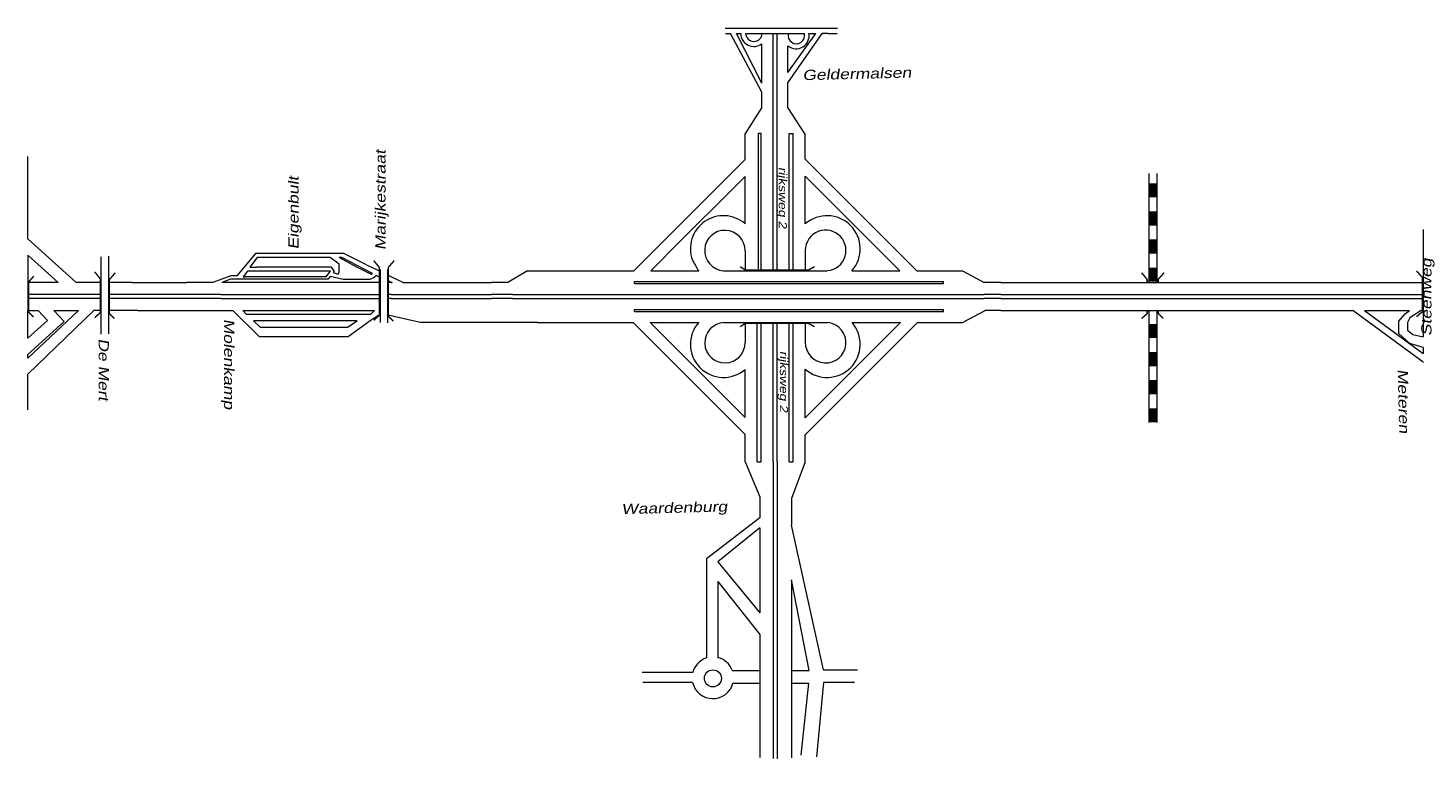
# Model space of a CAD drawing. Header units: metres. Extents: x 534 to 2618, y -2348 to -1484.
# Tile 9 of 10: x 2057 to 2318, y -1934 to -1797. Entities that reach past the tile are written whole.
import ezdxf

# ---------------------------------------------------------------- set-up
doc = ezdxf.new("R2010")
doc.units = ezdxf.units.M
doc.layers.get('0').update_dxf_attribs({"lineweight": 0})
doc.layers.add('STROOI', color=7, linetype='Continuous', lineweight=0)
doc.layers.add('Text', color=7, linetype='Continuous', lineweight=0)
doc.styles.add('ISO25', font='ARIALN.TTF', dxfattribs={"width": 1.5, "oblique": 10})

# ---------------------------------------------------------------- blocks, each defined once
blk = doc.blocks.new('A$C3E475C73')
at = {"layer": 'STROOI', "color": 7, "const_width": 0.263}
blk.add_lwpolyline([(-1.04, -0.92), (0, 0), (0, 6.35), (-1.04, 7.62)], dxfattribs=at)

msp = doc.modelspace()

# ---------------------------------------------------------------- linework, layer by layer
at = {"ltscale": 0.5}
for p, q in [((2186.97, -1797.18), (2207.89, -1797.18)), ((2187, -1798.19), (2187.95, -1798.19)), ((2193.78, -1809.15), (2187.95, -1798.19)), ((2193.78, -1807.45), (2189.07, -1798.19)), ((2189.07, -1798.19), (2189.87, -1798.19)), ((2190.78, -1798.19), (2201.73, -1798.19)), ((2193.78, -1807.45), (2193.78, -1800.11)), ((2195.91, -1816.84), (2195.91, -1798.19)), ((2196.66, -1816.84), (2196.66, -1798.19)), ((2198.67, -1807.43), (2205.07, -1798.19)), ((2198.67, -1805.49), (2203.9, -1798.19)), ((2202.57, -1798.19), (2203.9, -1798.19)), ((2206.11, -1798.19), (2205.07, -1798.19)), ((2205.07, -1798.19), (2205.1, -1798.19)), ((2206.11, -1798.19), (2207.86, -1798.19)), ((2198.67, -1805.49), (2198.67, -1800.5)), ((2198.67, -1808.92), (2198.67, -1807.43)), ((2193.78, -1812.05), (2193.78, -1809.15)), ((2198.67, -1812.02), (2198.67, -1808.92)), ((2190.66, -1816.97), (2193.78, -1812.05)), ((2201.91, -1816.97), (2198.67, -1812.02)), ((2190.66, -1821.7), (2190.66, -1816.97)), ((2193.14, -1842.15), (2193.14, -1816.8)), ((2193.14, -1816.8), (2193.66, -1816.8)), ((2198.91, -1816.84), (2199.66, -1816.84)), ((2201.91, -1821.65), (2201.91, -1816.97)), ((2317.22, -1834.77), (2317.22, -1854.84)), ((2099.29, -1839.29), (2095.82, -1843.41)), ((2115.76, -1839.29), (2099.29, -1839.29)), ((2120.01, -1841.35), (2115.76, -1839.29)), ((2176.26, -1839.29), (2175.54, -1840.01)), ((2070.42, -1839.88), (2070.42, -1854.31)), ((2071.87, -1839.78), (2071.87, -1854.23)), ((2099.61, -1840.01), (2098.21, -1841.79)), ((2098.21, -1841.79), (2099.55, -1841.79)), ((2113.46, -1841.79), (2099.55, -1841.79)), ((2100.41, -1840.01), (2099.61, -1840.01)), ((2113.22, -1840.01), (2100.41, -1840.01)), ((2114.91, -1841.28), (2113.22, -1840.01)), ((2113.97, -1842.51), (2113.46, -1841.79)), ((2115.39, -1840.01), (2114.91, -1840.01)), ((2118.05, -1841.76), (2114.91, -1840.01)), ((2114.91, -1842.72), (2114.91, -1841.28)), ((2121.12, -1843.02), (2115.39, -1840.01)), ((2120.92, -1843.19), (2118.05, -1841.76)), ((2120.01, -1841.35), (2122.56, -1842.58)), ((2122.56, -1842.24), (2122.56, -1852.15)), ((2123.93, -1842.24), (2123.93, -1852.22)), ((2180.84, -1840.51), (2181.71, -1842.09)), ((2056.82, -1844.74), (2056.82, -1849.9)), ((2070.42, -1844.66), (2069.03, -1844.66)), ((2076.28, -1844.66), (2071.87, -1844.66)), ((2076.28, -1844.66), (2086.38, -1844.66)), ((2091.3, -1844.66), (2086.38, -1844.66)), ((2094.71, -1843.41), (2091.3, -1844.66)), ((2094.6, -1844.08), (2093, -1844.66)), ((2107.09, -1844.66), (2093, -1844.66)), ((2112.85, -1844.08), (2094.6, -1844.08)), ((2095.82, -1843.41), (2094.71, -1843.41)), ((2097.77, -1842.56), (2096.97, -1843.61)), ((2096.97, -1843.61), (2097.42, -1843.61)), ((2098.21, -1843.61), (2097.42, -1843.61)), ((2098.85, -1842.56), (2097.77, -1842.56)), ((2112.49, -1843.61), (2098.21, -1843.61)), ((2113.26, -1842.56), (2098.85, -1842.56)), ((2107.4, -1844.66), (2107.09, -1844.66)), ((2112.49, -1843.61), (2113.26, -1842.56)), ((2113.24, -1843.53), (2112.85, -1844.08)), ((2115.64, -1844.11), (2113.24, -1843.53)), ((2113.97, -1842.51), (2113.78, -1842.78)), ((2113.78, -1842.78), (2114.72, -1843.1)), ((2114.72, -1843.1), (2114.91, -1842.72)), ((2120.6, -1844.11), (2115.64, -1844.11)), ((2121.46, -1843.73), (2120.6, -1844.11)), ((2121.12, -1843.02), (2120.92, -1843.19)), ((2121.85, -1843.34), (2121.46, -1843.73)), ((2121.85, -1843.34), (2122.56, -1843.67)), ((2123.93, -1843.25), (2126.86, -1844.66)), ((2123.93, -1844.28), (2124.77, -1844.66)), ((2124.61, -1844.66), (2124.77, -1844.66)), ((2126.86, -1844.66), (2143.31, -1844.66)), ((2150.05, -1842.47), (2146.36, -1844.66)), ((2238.39, -1844.66), (2235.31, -1844.66)), ((2238.39, -1844.66), (2317.22, -1844.66)), ((2092.84, -1846.91), (2122.39, -1846.91)), ((2124.61, -1846.91), (2143.31, -1846.91)), ((2147.26, -1846.91), (2146.36, -1846.91)), ((2238.39, -1846.91), (2235.31, -1846.91)), ((2238.39, -1846.91), (2317.22, -1846.91)), ((2056.82, -1858.77), (2066.24, -1849.91)), ((2069.09, -1849.91), (2056.82, -1861.79)), ((2060.47, -1851.76), (2058.69, -1849.91)), ((2061.65, -1849.91), (2063.6, -1851.96)), ((2062.51, -1849.91), (2066.24, -1849.91)), ((2077.3, -1849.92), (2095.04, -1849.92)), ((2092.84, -1847.67), (2122.39, -1847.67)), ((2095.04, -1849.92), (2099.96, -1854.74)), ((2096.95, -1849.92), (2121.5, -1849.92)), ((2096.95, -1849.92), (2097.53, -1850.58)), ((2121.5, -1849.92), (2120.81, -1850.61)), ((2124.61, -1847.67), (2143.31, -1847.67)), ((2147.26, -1847.66), (2146.36, -1847.67)), ((2238.39, -1847.67), (2235.31, -1847.66)), ((2238.39, -1849.92), (2235.44, -1849.92)), ((2238.39, -1847.67), (2317.22, -1847.67)), ((2238.39, -1849.92), (2304.08, -1849.92)), ((2317.21, -1859.53), (2304.08, -1849.92)), ((2306.29, -1849.92), (2317.22, -1857.9)), ((2306.29, -1849.92), (2314.68, -1849.92)), ((2313.87, -1850.51), (2314.68, -1849.92)), ((2316.83, -1849.92), (2314.76, -1851.3)), ((2316.83, -1849.92), (2317.22, -1849.92)), ((2097.53, -1850.58), (2120.81, -1850.61)), ((2098.93, -1851.85), (2100.13, -1853)), ((2118.29, -1851.85), (2098.93, -1851.85)), ((2116.44, -1853), (2118.29, -1851.85)), ((2116.55, -1854.74), (2120.69, -1851.77)), ((2151.92, -1852.16), (2150.25, -1852.16)), ((2312.72, -1851.88), (2313.87, -1850.51)), ((2312.72, -1852.21), (2312.72, -1851.88)), ((2312.72, -1854.18), (2312.72, -1852.21)), ((2314.76, -1851.3), (2314.28, -1852.16)), ((2314.28, -1852.16), (2314.28, -1853.55)), ((2099.96, -1854.74), (2116.55, -1854.74)), ((2100.13, -1853), (2116.44, -1853)), ((2314.75, -1856.04), (2312.72, -1854.18)), ((2314.28, -1853.55), (2315.33, -1854.41)), ((2315.33, -1854.41), (2317.22, -1854.84)), ((2317.22, -1856.79), (2314.75, -1856.04)), ((2317.22, -1856.79), (2317.22, -1857.9)), ((2317.21, -1859.53), (2317.22, -1859.54)), ((2317.22, -1859.54), (2317.22, -1859.59)), ((2190.66, -1878.12), (2193.42, -1884.67)), ((2195.91, -1878.12), (2195.91, -1933.51)), ((2196.66, -1878.12), (2196.66, -1933.61)), ((2201.91, -1878.12), (2199.31, -1884.97)), ((2193.42, -1884.67), (2193.42, -1884.67)), ((2193.42, -1884.67), (2193.42, -1888.59)), ((2199.31, -1884.97), (2199.31, -1889.96)), ((2193.42, -1888.59), (2183.45, -1896.23)), ((2193.42, -1890.47), (2185.55, -1896.83)), ((2193.42, -1890.47), (2193.42, -1906.32)), ((2205.29, -1916.97), (2199.31, -1889.96)), ((2183.45, -1896.23), (2183.45, -1914.67)), ((2185.55, -1896.83), (2193.42, -1906.32)), ((2185.55, -1900.5), (2185.55, -1914.77)), ((2185.55, -1900.5), (2193.42, -1910.39)), ((2202.6, -1917.07), (2199.31, -1900.17)), ((2199.31, -1900.17), (2199.31, -1933.41)), ((2193.42, -1910.39), (2193.42, -1933.31)), ((2183.45, -1914.67), (2183.45, -1914.76)), ((2180.89, -1917.46), (2171.48, -1917.46)), ((2188.28, -1917.07), (2193.42, -1917.07)), ((2199.31, -1917.07), (2202.6, -1917.07)), ((2205.29, -1916.97), (2211.67, -1916.97)), ((2180.86, -1919.36), (2171.58, -1919.36)), ((2180.86, -1919.36), (2180.86, -1919.36)), ((2180.86, -1919.36), (2180.86, -1919.36)), ((2188.41, -1919.46), (2193.42, -1919.46)), ((2199.31, -1919.46), (2202.5, -1919.46)), ((2202.5, -1919.46), (2201.1, -1932.92)), ((2205.29, -1919.36), (2203.99, -1933.21)), ((2211.08, -1919.36), (2205.29, -1919.36))]:
    msp.add_line(p, q, dxfattribs=at)
at = {"color": 0, "ltscale": 0.5}
for p, q in [((2120.69, -1851.77), (2122.27, -1850.75)), ((2130.04, -1852.16), (2124.06, -1850.8)), ((2150.25, -1852.16), (2130.04, -1852.16))]:
    msp.add_line(p, q, dxfattribs=at)
at = {"ltscale": 0.5}
msp.add_circle((2184.65, -1918.56), 1.59, dxfattribs=at)
for centre, radius, start, end in [((2192.28, -1798.22), 2.41, 179.1696, 308.5704), ((2192.31, -1798.15), 1.54, 181.3023, 358.6977), ((2200.21, -1798.64), 2.41, 230.3934, 10.8597), ((2200.24, -1798.57), 1.54, 165.5226, 14.4774), ((2184.65, -1918.46), 3.89, 107.9288, 165.1428), ((2184.65, -1918.46), 3.89, 21.0372, 76.6514), ((2184.65, -1918.46), 3.89, 193.3424, 345.1428)]:
    msp.add_arc(centre, radius, start, end, dxfattribs=at)
at = {"layer": 'STROOI', "color": 7}
for p, q in [((2193.66, -1842.47), (2193.66, -1816.84)), ((2195.91, -1842.47), (2195.91, -1816.84)), ((2196.66, -1842.47), (2196.66, -1816.84)), ((2198.91, -1842.47), (2198.91, -1816.84)), ((2199.66, -1842.47), (2199.66, -1816.84)), ((2056.82, -1836.54), (2056.82, -1821.14)), ((2169.91, -1842.47), (2190.66, -1821.7)), ((2222.71, -1842.47), (2201.91, -1821.65)), ((2176.26, -1839.29), (2190.66, -1824.88)), ((2190.66, -1833.7), (2190.66, -1824.88)), ((2201.91, -1833.75), (2201.91, -1824.84)), ((2219.53, -1842.47), (2201.91, -1824.84)), ((2266.03, -1824.36), (2266.03, -1844.66)), ((2267.53, -1824.36), (2267.53, -1844.66)), ((2056.82, -1836.54), (2065.78, -1844.66)), ((2056.82, -1839.58), (2062.43, -1844.66)), ((2056.82, -1839.58), (2056.82, -1844.74)), ((2190.66, -1838.74), (2190.66, -1842.47)), ((2201.91, -1838.68), (2201.91, -1842.47)), ((2173.09, -1842.47), (2175.54, -1840.01)), ((2062.43, -1844.66), (2056.82, -1844.66)), ((2069.03, -1844.66), (2065.78, -1844.66)), ((2122.56, -1844.66), (2107.4, -1844.66)), ((2124.61, -1844.66), (2123.93, -1844.66)), ((2146.36, -1844.66), (2143.31, -1844.66)), ((2150.05, -1842.47), (2169.91, -1842.47)), ((2170.01, -1844.47), (2227.71, -1844.47)), ((2170.01, -1844.84), (2170.01, -1844.47)), ((2170.01, -1844.84), (2227.71, -1844.84)), ((2173.09, -1842.47), (2182.02, -1842.47)), ((2186.63, -1842.47), (2205.91, -1842.47)), ((2210.61, -1842.47), (2219.53, -1842.47)), ((2222.71, -1842.47), (2231.22, -1842.47)), ((2227.71, -1844.84), (2227.71, -1844.47)), ((2231.22, -1842.47), (2235.31, -1844.66)), ((2069.03, -1846.9), (2056.82, -1846.9)), ((2070.42, -1846.91), (2069.06, -1846.91)), ((2092.84, -1846.91), (2071.87, -1846.91)), ((2124.61, -1846.91), (2123.93, -1846.91)), ((2146.36, -1846.91), (2143.31, -1846.91)), ((2147.26, -1846.91), (2235.31, -1846.91)), ((2069.03, -1847.65), (2056.82, -1847.65)), ((2056.82, -1855.07), (2056.82, -1849.9)), ((2056.82, -1849.91), (2058.69, -1849.91)), ((2061.65, -1849.91), (2062.51, -1849.91)), ((2070.42, -1847.67), (2069.06, -1847.67)), ((2070.42, -1849.92), (2069.06, -1849.92)), ((2092.84, -1847.67), (2071.87, -1847.67)), ((2077.3, -1849.92), (2071.87, -1849.92)), ((2124.61, -1847.67), (2123.93, -1847.67)), ((2146.36, -1847.67), (2143.31, -1847.67)), ((2147.26, -1847.66), (2235.31, -1847.66)), ((2170.01, -1849.72), (2227.71, -1849.72)), ((2170.01, -1850.09), (2170.01, -1849.72)), ((2170.01, -1850.09), (2227.71, -1850.09)), ((2227.71, -1850.09), (2227.71, -1849.72)), ((2231.23, -1852.17), (2235.45, -1849.91)), ((2266.03, -1849.92), (2266.03, -1870.79)), ((2267.53, -1849.92), (2267.53, -1870.79)), ((2056.82, -1855.07), (2060.47, -1851.76)), ((2056.82, -1858.11), (2063.6, -1851.96)), ((2151.92, -1852.16), (2169.78, -1852.16)), ((2169.78, -1852.16), (2190.66, -1873.05)), ((2172.96, -1852.16), (2181.99, -1852.16)), ((2172.96, -1852.16), (2190.66, -1869.87)), ((2186.69, -1852.16), (2206.19, -1852.16)), ((2190.66, -1852.16), (2190.66, -1855.86)), ((2192.91, -1878.12), (2192.91, -1852.16)), ((2193.66, -1878.12), (2193.66, -1852.16)), ((2195.91, -1878.12), (2195.91, -1852.16)), ((2196.66, -1878.12), (2196.66, -1852.16)), ((2198.91, -1878.12), (2198.91, -1852.16)), ((2199.66, -1878.12), (2199.66, -1852.16)), ((2201.91, -1852.16), (2201.91, -1855.83)), ((2222.83, -1852.16), (2201.91, -1873.1)), ((2219.65, -1852.16), (2201.91, -1869.91)), ((2210.63, -1852.16), (2219.65, -1852.16)), ((2222.83, -1852.16), (2231.24, -1852.16)), ((2056.82, -1858.77), (2056.82, -1858.11)), ((2056.82, -1868.45), (2056.82, -1861.79)), ((2190.66, -1869.87), (2190.66, -1860.9)), ((2201.91, -1869.91), (2201.91, -1860.85)), ((2190.66, -1878.12), (2190.66, -1873.05)), ((2201.91, -1878.12), (2201.91, -1873.1)), ((2192.91, -1878.12), (2193.66, -1878.12)), ((2198.91, -1878.12), (2199.66, -1878.12))]:
    msp.add_line(p, q, dxfattribs=at)
for points, const_width in [([(2266.77, -1826.15), (2266.77, -1828.78)], 1.5), ([(2266.77, -1831.41), (2266.77, -1834.05)], 1.5), ([(2266.77, -1836.64), (2266.77, -1839.28)], 1.5), ([(2122.26, -1848.33), (2122.39, -1848.21), (2122.39, -1841.86), (2121.35, -1840.59)], 0.263), ([(2124.07, -1844.66), (2124.07, -1841.86), (2125.18, -1840.59)], 0.263), ([(2189.74, -1841.71), (2190.67, -1842.33), (2202.52, -1842.33), (2203.64, -1841.71)], 0.263), ([(2266.77, -1841.91), (2266.77, -1844.54)], 1.5), ([(2057.84, -1851.11), (2056.96, -1850.24), (2056.96, -1844.55), (2057.9, -1843.48)], 0.263), ([(2072.93, -1851.41), (2072.01, -1850.48), (2072.01, -1844.13), (2073.12, -1842.86)], 0.263), ([(2121.35, -1851.74), (2122.39, -1850.82), (2122.39, -1844.66)], 0.263), ([(2125, -1851.89), (2124.08, -1850.96), (2124.08, -1844.66)], 0.263), ([(2265.72, -1844.66), (2265.72, -1844.12), (2264.68, -1842.85)], 0.263), ([(2267.78, -1844.66), (2267.78, -1844.1), (2268.89, -1842.83)], 0.263), ([(2315.99, -1851.05), (2317.11, -1850.13), (2317.11, -1843.78), (2315.99, -1842.51)], 0.263), ([(2264.68, -1851.4), (2265.72, -1850.48), (2265.72, -1849.92)], 0.263), ([(2268.7, -1851.38), (2267.78, -1850.46), (2267.78, -1849.92)], 0.263), ([(2189.74, -1852.94), (2190.67, -1852.32), (2202.52, -1852.32), (2203.64, -1852.94)], 0.263), ([(2266.77, -1852.41), (2266.77, -1855.04)], 1.5), ([(2266.77, -1857.68), (2266.77, -1860.31)], 1.5), ([(2266.77, -1862.9), (2266.77, -1865.54)], 1.5), ([(2266.77, -1868.17), (2266.77, -1870.8)], 1.5)]:
    msp.add_lwpolyline(points, dxfattribs=dict(at, const_width=const_width))
for centre, radius, start, end in [((2186.63, -1838.38), 6.17, 49.255, 200.2054), ((2205.99, -1838.38), 6.17, 318.4534, 131.4425), ((2186.89, -1838.71), 3.77, 359.4915, 266.1597), ((2205.7, -1838.69), 3.79, 266.782, 179.899), ((2186.63, -1838.38), 6.17, 216.9976, 221.5466), ((2186.63, -1856.22), 6.17, 138.4534, 310.745), ((2186.9, -1855.92), 3.76, 92.1736, 0.8255), ((2205.7, -1855.91), 3.79, 178.7308, 82.4697), ((2205.99, -1856.22), 6.17, 228.5575, 41.2153)]:
    msp.add_arc(centre, radius, start, end, dxfattribs=at)

# ---------------------------------------------------------------- block references
at = {"ltscale": 0.5}
msp.add_blockref('A$C3E475C73', (2070.3, -1850.32), dxfattribs=at)

# ---------------------------------------------------------------- texts
at = {"layer": 'Text', "style": 'ISO25', "oblique": 10, "width": 1.5}
for s, height, rotation, p in [('Geldermalsen', 1.9, 1.425, (2201.4, -1806.92)), ('Marijkestraat', 1.9, 90, (2123.55, -1838.63)), ('Eigenbult', 1.9, 90, (2107.32, -1838.5)), ('rijksweg 2', 1.5, 270, (2196.96, -1823.12)), ('Steenweg', 1.9, 90, (2318.78, -1854.67)), ('Molenkamp', 1.9, 270, (2093.42, -1851.47)), ('De Mert', 1.9, 270, (2070.01, -1855.13)), ('rijksweg 2', 1.5, 270, (2197.16, -1857.44)), ('Meteren', 1.9, 271.425, (2312.47, -1860.86)), ('Waardenburg', 1.9, 1.425, (2167.61, -1887.91))]:
    msp.add_text(s, height=height, rotation=rotation, dxfattribs=at).set_placement(p)

doc.saveas('drawing.dxf')
